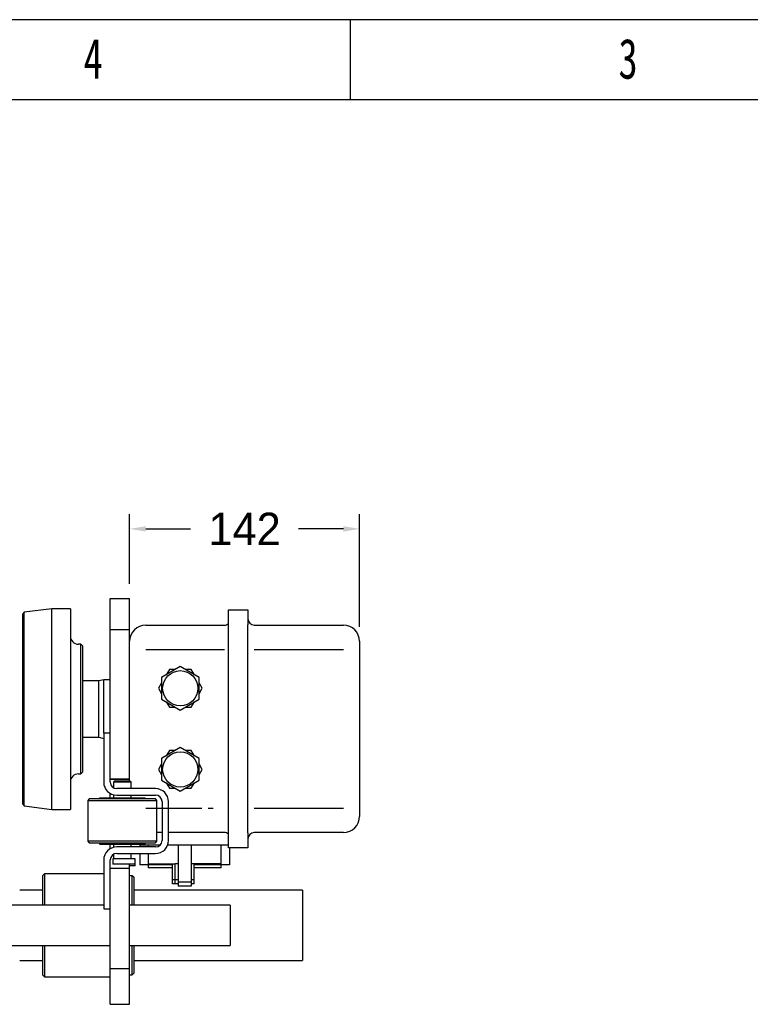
# Model space of a CAD drawing. Header units: millimetres. Extents: x -122 to 2817, y 13 to 2091.
# Tile 42 of 43: x 1573 to 2024, y 1484 to 2091. Entities that reach past the tile are written whole.
import ezdxf

# ---------------------------------------------------------------- set-up
doc = ezdxf.new("R2010")
doc.units = ezdxf.units.MM
doc.styles.add('样式 1', font='SimSun.ttf', dxfattribs={"width": 0.7, "height": 2.5})
doc.dimstyles.get("Standard").update_dxf_attribs({"dimtxt": 20, "dimasz": 10, "dimexe": 9, "dimexo": 9, "dimgap": 10, "dimtad": 0, "dimtih": 1, "dimtoh": 1, "dimdsep": 46, "dimtxsty": 'Standard', "dimcen": 0.09, "dimadec": 0, "dimazin": 0, "dimtfac": 1, "dimtofl": 0, "dimtmove": 0, "dimatfit": 3, "dimfxl": 0, "dimtolj": 1, "dimtzin": 0, "dimarcsym": 0})

# ---------------------------------------------------------------- blocks, each defined once
blk = doc.blocks.new('图框')
at = {"lineweight": -3}
for p, q in [((2267.32, 1603.15), (0, 1603.15)), ((1464.79, 1564.98), (1464.79, 1603.15)), ((2229.15, 1564.98), (38.17, 1564.98))]:
    blk.add_line(p, q, dxfattribs=at)
at = {"lineweight": -3, "char_height": 19.0852, "attachment_point": 1, "style": '样式 1'}
for s, insert, width in [('{\\fSimSun|b0|i0|c134|p2;4}', (1337.69, 1594.15), 9.306), ('{\\fSimSun|b0|i0|c134|p2;3}', (1592.48, 1594.15), 7.9804)]:
    blk.add_mtext(s, dxfattribs=dict(at, insert=insert, width=width))
blk = doc.blocks.new('*D28')
at = {"color": 0, "lineweight": -2}
for p, q in [((1640.46, 1743.23), (1640.46, 1786.11)), ((1782.46, 1716.73), (1782.46, 1786.11)), ((1650.46, 1777.11), (1678.13, 1777.11)), ((1772.46, 1777.11), (1744.79, 1777.11))]:
    blk.add_line(p, q, dxfattribs=at)
at = {"color": 0, "lineweight": 18}
for points in [[(1650.46, 1778.77), (1650.46, 1775.44), (1640.46, 1777.11)], [(1772.46, 1778.77), (1772.46, 1775.44), (1782.46, 1777.11)]]:
    blk.add_solid(points, dxfattribs=at)
at = {"layer": 'Defpoints', "color": 0, "lineweight": 18}
for p in [(1782.46, 1777.11), (1640.46, 1734.23), (1782.46, 1707.73)]:
    blk.add_point(p, dxfattribs=at)
at = {"color": 0, "lineweight": 18, "insert": (1711.46, 1777.11), "char_height": 20, "attachment_point": 5}
blk.add_mtext('\\A1;142', dxfattribs=at)

msp = doc.modelspace()

# ---------------------------------------------------------------- linework, layer by layer
for p, q in [((1628.458, 1719.43), (1628.458, 1734.234)), ((1628.458, 1734.234), (1640.458, 1734.234)), ((1640.458, 1719.43), (1640.458, 1734.234)), ((1575.35, 1725.693), (1574.358, 1724.566)), ((1592.358, 1727.866), (1575.35, 1725.693)), ((1575.35, 1665.966), (1575.35, 1725.693)), ((1603.858, 1727.866), (1592.358, 1727.866)), ((1592.358, 1665.966), (1592.358, 1727.866)), ((1603.858, 1727.866), (1603.858, 1604.066)), ((1701.458, 1727.234), (1713.458, 1727.234)), ((1701.458, 1727.234), (1713.458, 1727.234)), ((1701.458, 1717.984), (1701.458, 1727.234)), ((1713.458, 1727.234), (1713.458, 1717.984)), ((1574.358, 1724.566), (1574.358, 1665.966)), ((1628.458, 1706.578), (1628.458, 1719.43)), ((1640.458, 1706.578), (1640.458, 1719.43)), ((1628.458, 1715.058), (1640.458, 1715.058)), ((1650.458, 1717.734), (1698.958, 1717.734)), ((1650.458, 1717.734), (1698.958, 1717.734)), ((1701.458, 1589.484), (1701.458, 1717.984)), ((1713.458, 1589.484), (1713.458, 1717.984)), ((1717.458, 1717.734), (1772.458, 1717.734)), ((1717.458, 1717.734), (1772.458, 1717.734)), ((1782.458, 1707.734), (1782.458, 1698.604)), ((1782.458, 1707.734), (1782.458, 1698.592)), ((1610.358, 1705.966), (1608.858, 1705.966)), ((1611.358, 1704.966), (1610.358, 1705.966)), ((1610.358, 1625.966), (1610.358, 1705.966)), ((1611.358, 1704.966), (1611.358, 1626.966)), ((1628.458, 1632.713), (1628.458, 1706.578)), ((1640.458, 1632.713), (1640.458, 1706.578)), ((1650.458, 1702.734), (1698.958, 1702.734)), ((1717.458, 1702.734), (1772.458, 1702.734)), ((1782.458, 1698.592), (1782.458, 1608.876)), ((1671.758, 1692.128), (1660.158, 1685.431)), ((1665.003, 1690.434), (1663.093, 1687.125)), ((1668.824, 1690.434), (1665.003, 1690.434)), ((1683.358, 1685.431), (1671.758, 1692.128)), ((1678.513, 1690.434), (1674.693, 1690.434)), ((1680.424, 1687.125), (1678.513, 1690.434)), ((1621.458, 1683.366), (1611.359, 1683.366)), ((1624.458, 1684.066), (1621.458, 1683.366)), ((1621.458, 1648.566), (1621.458, 1683.366)), ((1628.458, 1684.066), (1624.458, 1684.066)), ((1624.458, 1651.035), (1624.458, 1684.066)), ((1660.158, 1685.431), (1660.158, 1672.036)), ((1683.358, 1672.036), (1683.358, 1685.431)), ((1660.159, 1682.042), (1658.248, 1678.734)), ((1658.248, 1678.734), (1660.159, 1675.425)), ((1685.268, 1678.734), (1683.358, 1682.042)), ((1683.358, 1675.425), (1685.268, 1678.734)), ((1660.158, 1672.036), (1671.758, 1665.339)), ((1671.758, 1665.339), (1683.358, 1672.036)), ((1574.358, 1665.966), (1574.358, 1607.366)), ((1575.35, 1606.24), (1575.35, 1665.966)), ((1592.358, 1604.066), (1592.358, 1665.966)), ((1663.093, 1670.342), (1665.003, 1667.034)), ((1665.003, 1667.034), (1668.824, 1667.034)), ((1674.693, 1667.034), (1678.513, 1667.034)), ((1678.513, 1667.034), (1680.424, 1670.342)), ((1611.359, 1648.566), (1621.458, 1648.566)), ((1621.458, 1648.566), (1624.458, 1647.866)), ((1624.458, 1651.034), (1624.458, 1620.834)), ((1628.458, 1651.034), (1624.458, 1651.034)), ((1671.758, 1642.128), (1660.158, 1635.431)), ((1665.003, 1640.434), (1663.093, 1637.125)), ((1668.824, 1640.434), (1665.003, 1640.434)), ((1683.358, 1635.431), (1671.758, 1642.128)), ((1678.513, 1640.434), (1674.693, 1640.434)), ((1680.424, 1637.125), (1678.513, 1640.434)), ((1660.158, 1635.431), (1660.158, 1622.036)), ((1683.358, 1622.036), (1683.358, 1635.431)), ((1628.458, 1623.583), (1628.458, 1632.713)), ((1640.458, 1622.713), (1640.458, 1632.713)), ((1660.159, 1632.042), (1658.248, 1628.734)), ((1658.248, 1628.734), (1660.159, 1625.425)), ((1685.268, 1628.734), (1683.358, 1632.042)), ((1683.358, 1625.425), (1685.268, 1628.734)), ((1608.858, 1625.966), (1610.358, 1625.966)), ((1610.358, 1625.966), (1611.358, 1626.966)), ((1628.458, 1620.834), (1628.458, 1623.583)), ((1640.458, 1622.713), (1628.458, 1622.713)), ((1628.458, 1622.713), (1640.458, 1622.713)), ((1640.458, 1621.684), (1640.458, 1622.713)), ((1660.158, 1622.036), (1671.758, 1615.339)), ((1671.758, 1615.339), (1683.358, 1622.036)), ((1631.508, 1621.734), (1630.508, 1620.734)), ((1630.508, 1620.734), (1630.508, 1617.341)), ((1641.408, 1620.734), (1630.508, 1620.734)), ((1631.508, 1621.734), (1640.408, 1621.734)), ((1656.458, 1616.834), (1632.458, 1616.834)), ((1641.408, 1620.734), (1640.408, 1621.734)), ((1641.408, 1616.834), (1641.408, 1620.734)), ((1663.093, 1620.342), (1665.003, 1617.034)), ((1665.003, 1617.034), (1668.824, 1617.034)), ((1674.693, 1617.034), (1678.513, 1617.034)), ((1678.513, 1617.034), (1680.424, 1620.342)), ((1615.558, 1610.534), (1614.558, 1609.534)), ((1635.958, 1610.534), (1615.558, 1610.534)), ((1622.158, 1611.234), (1621.458, 1610.534)), ((1622.158, 1611.234), (1649.758, 1611.234)), ((1628.458, 1611.234), (1628.458, 1613.906)), ((1630.508, 1613.075), (1630.508, 1611.234)), ((1632.458, 1612.834), (1656.458, 1612.834)), ((1656.358, 1610.534), (1635.958, 1610.534)), ((1641.408, 1611.234), (1641.408, 1612.834)), ((1650.458, 1610.534), (1649.758, 1611.234)), ((1657.358, 1609.534), (1656.358, 1610.534)), ((1574.358, 1607.366), (1575.35, 1606.24)), ((1575.35, 1606.24), (1592.358, 1604.066)), ((1592.358, 1604.066), (1603.858, 1604.066)), ((1614.558, 1609.534), (1614.558, 1584.334)), ((1614.558, 1609.534), (1635.958, 1609.534)), ((1635.958, 1609.534), (1657.358, 1609.534)), ((1650.458, 1604.734), (1684.958, 1604.734)), ((1657.358, 1584.334), (1657.358, 1609.534)), ((1660.458, 1608.834), (1660.458, 1584.834)), ((1664.458, 1584.834), (1664.458, 1608.834)), ((1688.958, 1604.734), (1692.058, 1604.734)), ((1717.458, 1604.734), (1772.458, 1604.734)), ((1782.458, 1608.876), (1782.458, 1599.734)), ((1660.459, 1589.734), (1657.359, 1589.734)), ((1660.459, 1589.734), (1657.359, 1589.734)), ((1698.958, 1589.734), (1664.459, 1589.734)), ((1698.958, 1589.734), (1664.459, 1589.734)), ((1701.458, 1580.234), (1701.458, 1589.484)), ((1713.458, 1589.484), (1713.458, 1580.234)), ((1772.458, 1589.734), (1717.458, 1589.734)), ((1772.458, 1589.734), (1717.458, 1589.734)), ((1614.558, 1584.334), (1615.558, 1583.334)), ((1635.958, 1584.334), (1614.558, 1584.334)), ((1615.558, 1583.334), (1635.958, 1583.334)), ((1621.458, 1583.334), (1622.358, 1582.434)), ((1649.558, 1582.434), (1622.358, 1582.434)), ((1628.458, 1579.763), (1628.458, 1582.435)), ((1630.508, 1582.435), (1630.508, 1580.594)), ((1656.458, 1580.834), (1632.458, 1580.834)), ((1657.358, 1584.334), (1635.958, 1584.334)), ((1635.958, 1583.334), (1656.358, 1583.334)), ((1641.408, 1580.835), (1641.408, 1582.435)), ((1646.808, 1582.434), (1646.808, 1580.834)), ((1646.958, 1581.934), (1646.958, 1582.434)), ((1646.958, 1581.934), (1646.958, 1582.434)), ((1651.958, 1581.934), (1646.958, 1581.934)), ((1649.558, 1582.434), (1650.458, 1583.334)), ((1651.958, 1581.934), (1651.958, 1580.834)), ((1659.213, 1581.934), (1651.958, 1581.934)), ((1656.358, 1583.334), (1657.358, 1584.334)), ((1670.458, 1581.934), (1663.914, 1581.934)), ((1670.458, 1581.934), (1670.458, 1559.134)), ((1678.458, 1581.934), (1670.458, 1581.934)), ((1696.958, 1581.934), (1678.458, 1581.934)), ((1678.458, 1581.934), (1678.458, 1559.134)), ((1696.958, 1570.534), (1696.958, 1581.934)), ((1701.458, 1581.934), (1696.958, 1581.934)), ((1713.458, 1580.234), (1701.458, 1580.234)), ((1702.108, 1580.234), (1702.108, 1569.734)), ((1643.958, 1573.534), (1630.158, 1573.534)), ((1630.158, 1573.534), (1630.158, 1570.234)), ((1630.508, 1576.328), (1630.508, 1574.016)), ((1632.458, 1576.834), (1656.458, 1576.834)), ((1641.408, 1574.034), (1641.408, 1576.835)), ((1643.958, 1570.234), (1643.958, 1573.534)), ((1646.808, 1576.835), (1646.808, 1569.734)), ((1651.958, 1576.834), (1651.958, 1570.534)), ((1624.458, 1572.834), (1624.458, 1542.634)), ((1628.458, 1566.999), (1628.458, 1572.834)), ((1628.458, 1567.869), (1640.458, 1567.869)), ((1628.458, 1567.869), (1640.458, 1567.869)), ((1643.958, 1570.234), (1630.158, 1570.234)), ((1640.458, 1567.869), (1640.458, 1570.234)), ((1640.458, 1557.869), (1640.458, 1567.869)), ((1643.958, 1569.234), (1640.459, 1569.234)), ((1643.958, 1569.234), (1643.958, 1570.234)), ((1666.959, 1569.734), (1646.808, 1569.734)), ((1651.958, 1570.534), (1668.658, 1570.534)), ((1651.958, 1569.734), (1651.958, 1568.034)), ((1666.958, 1568.034), (1651.958, 1568.034)), ((1666.958, 1560.534), (1666.958, 1570.534)), ((1669.741, 1570.534), (1668.658, 1570.534)), ((1668.658, 1560.534), (1668.658, 1570.534)), ((1670.458, 1570.534), (1669.741, 1570.534)), ((1679.175, 1570.534), (1678.458, 1570.534)), ((1680.258, 1570.534), (1679.175, 1570.534)), ((1680.258, 1560.534), (1680.258, 1570.534)), ((1696.958, 1570.534), (1680.258, 1570.534)), ((1702.108, 1569.734), (1680.258, 1569.734)), ((1696.958, 1568.034), (1680.258, 1568.034)), ((1696.958, 1568.034), (1696.958, 1569.734)), ((1587.958, 1564.318), (1586.958, 1563.318)), ((1586.958, 1545.016), (1586.958, 1563.318)), ((1624.458, 1564.318), (1587.958, 1564.318)), ((1587.958, 1564.318), (1587.958, 1545.015)), ((1628.458, 1557.869), (1628.458, 1566.999)), ((1641.958, 1563.118), (1640.458, 1563.118)), ((1642.958, 1562.118), (1641.958, 1563.118)), ((1641.958, 1545.017), (1641.958, 1563.118)), ((1642.958, 1562.118), (1642.958, 1545.015)), ((1628.458, 1514.056), (1628.458, 1557.869)), ((1640.458, 1514.056), (1640.458, 1557.869)), ((1666.958, 1558.034), (1666.958, 1560.534)), ((1668.658, 1560.534), (1666.958, 1560.534)), ((1668.658, 1558.034), (1666.958, 1558.034)), ((1668.658, 1558.034), (1668.658, 1560.534)), ((1670.458, 1560.534), (1668.658, 1560.534)), ((1670.458, 1558.034), (1668.658, 1558.034)), ((1670.458, 1559.134), (1670.458, 1556.634)), ((1678.458, 1559.134), (1670.458, 1559.134)), ((1678.458, 1556.634), (1670.458, 1556.634)), ((1680.258, 1560.534), (1678.458, 1560.534)), ((1678.458, 1559.134), (1678.458, 1556.634)), ((1680.258, 1558.034), (1678.458, 1558.034)), ((1680.258, 1558.034), (1680.258, 1560.534)), ((1586.96, 1554.268), (1572.561, 1554.268)), ((1747.158, 1554.268), (1642.955, 1554.268)), ((1747.158, 1554.268), (1747.158, 1532.518)), ((1624.457, 1545.018), (1504.661, 1545.018)), ((1702.458, 1545.018), (1640.456, 1545.018)), ((1702.458, 1545.018), (1702.458, 1532.518)), ((1624.458, 1542.634), (1628.458, 1542.634)), ((1702.458, 1532.518), (1702.458, 1520.018)), ((1747.158, 1532.518), (1747.158, 1510.768)), ((1500.661, 1520.018), (1628.457, 1520.018)), ((1586.958, 1501.718), (1586.958, 1520.02)), ((1587.958, 1520.02), (1587.958, 1500.718)), ((1640.456, 1520.018), (1702.458, 1520.018)), ((1641.958, 1501.918), (1641.958, 1520.018)), ((1642.958, 1520.02), (1642.958, 1502.918)), ((1628.458, 1501.203), (1628.458, 1514.056)), ((1640.458, 1501.203), (1640.458, 1514.056)), ((1572.561, 1510.768), (1586.96, 1510.768)), ((1642.955, 1510.768), (1747.158, 1510.768)), ((1586.958, 1501.718), (1587.958, 1500.718)), ((1587.958, 1500.718), (1628.458, 1500.718)), ((1640.458, 1505.576), (1628.458, 1505.576)), ((1628.458, 1483.774), (1628.458, 1501.203)), ((1640.458, 1501.918), (1641.958, 1501.918)), ((1640.458, 1483.774), (1640.458, 1501.203)), ((1641.958, 1501.918), (1642.958, 1502.918)), ((1628.458, 1483.774), (1640.458, 1483.774))]:
    msp.add_line(p, q)
for centre in [(1671.758, 1678.734), (1671.758, 1678.734), (1671.758, 1628.734), (1671.758, 1628.734)]:
    msp.add_circle(centre, 10.9)
for centre, radius, start, end in [((1717.458, 1721.734), 4, 180, 270), ((1650.458, 1707.734), 10, 90, 180), ((1698.958, 1721.734), 4, 270, 308.683131), ((1772.458, 1707.734), 10, 0, 90), ((1608.858, 1710.966), 5, 180, 270), ((1608.858, 1620.966), 5, 90, 180), ((1632.458, 1620.834), 8, 180, 270), ((1632.458, 1620.834), 4, 180, 270), ((1656.458, 1608.834), 8, 0, 90), ((1656.458, 1608.834), 4, 0, 90), ((1772.458, 1599.734), 10, 270, 0), ((1698.958, 1585.734), 4, 51.316869, 90), ((1717.458, 1585.734), 4, 90, 180), ((1632.458, 1572.834), 8, 90, 180), ((1656.458, 1584.834), 4, 270, 0), ((1656.458, 1584.834), 8, 270, 0), ((1632.458, 1572.834), 4, 90, 180), ((1641.908, 1574.034), 0.5, 180, 270)]:
    msp.add_arc(centre, radius, start, end)
msp.add_open_spline([(1630.502, 1574.014), (1630.505, 1573.995), (1630.509, 1573.93), (1630.478, 1573.827), (1630.422, 1573.724), (1630.358, 1573.652), (1630.302, 1573.607), (1630.262, 1573.581), (1630.229, 1573.564), (1630.193, 1573.548), (1630.165, 1573.54), (1630.157, 1573.538), (1630.158, 1573.539)], degree=3, knots=[0, 0, 0, 0, 0.0487014, 0.162898, 0.2602094, 0.3427611, 0.4084976, 0.4607389, 0.5189623, 0.6125498, 0.8171212, 1, 1, 1, 1])

# ---------------------------------------------------------------- block references
at = {"xscale": 1.296362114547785, "yscale": 1.296362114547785, "zscale": 1.296362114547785}
msp.add_blockref('图框', (-122.05, 13.008), dxfattribs=at)

# ---------------------------------------------------------------- dimensions: what is measured, and where the dimension line sits
at = {"lineweight": 18}
dim = msp.add_linear_dim(base=(1782.458, 1777.106), p1=(1640.458, 1734.234), p2=(1782.458, 1707.734), dimstyle='Standard', dxfattribs=at)
dim.commit()
dim.dimension.update_dxf_attribs({"geometry": '*D28', "text_midpoint": (1711.458, 1777.106)})

doc.saveas('drawing.dxf')
